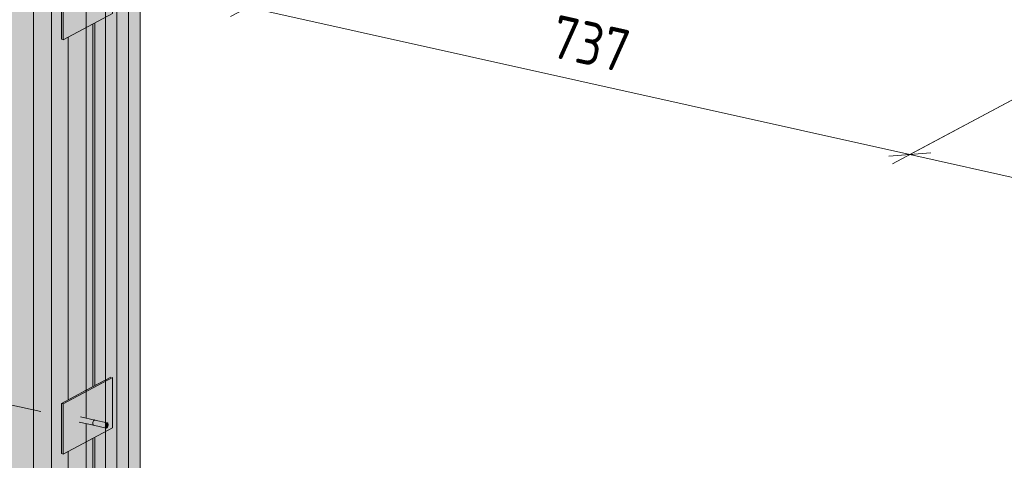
# Model space of a CAD drawing. Header units: millimetres. Extents: x -8351563 to -8343231, y 8501 to 6136062.
# Tile 29 of 42: x -8347214 to -8346293, y 2846489 to 2846901. Entities that reach past the tile are written whole.
import ezdxf

# ---------------------------------------------------------------- set-up
doc = ezdxf.new("R2010")
doc.units = ezdxf.units.MM
for name, color, linetype, lineweight in [('Каркас_Импост', 7, 'Continuous', 18), ('Монтажный зазор', 7, 'Continuous', 18), ('Обобщенные модели', 7, 'Continuous', 18), ('Оборудование', 7, 'Continuous', 18), ('Окна', 7, 'Continuous', 18), ('Остекление', 7, 'Continuous', 18), ('Размеры', 7, 'Continuous', 9), ('Размеры-20', 7, 'Continuous', 9), ('Части', 7, 'Continuous', 18)]:
    doc.layers.add(name, color=color, linetype=linetype, lineweight=lineweight)
doc.styles.add('GOST Common', font='GOST_Common.ttf', dxfattribs={"width": 0.9, "height": 40})
doc.dimstyles.new('ADSK_Основной_2_0', dxfattribs={"dimscale": 304.8, "dimtxt": 40.2286, "dimasz": 0.092782, "dimexe": 0.098425, "dimexo": 0.19685, "dimgap": 0.032808, "dimtad": 1, "dimdec": 0, "dimzin": 0, "dimdsep": 46, "dimtxsty": 'GOST Common', "dimblk1": 'OBLIQUE', "dimblk2": 'OBLIQUE', "dimsah": 1, "dimcen": 0.09, "dimdle": 0.098425, "dimazin": 0, "dimtfac": 1, "dimtdec": 4, "dimtix": 1, "dimtmove": 0, "dimatfit": 3, "dimfxl": 1, "dimtvp": 1, "dimtfill": 1, "dimtolj": 1, "dimtzin": 0, "dimarcsym": 2})

# ---------------------------------------------------------------- blocks, each defined once
blk = doc.blocks.new('okna_rehau_dvupolnoe - 2310х1800 _створка и глухое_-21120295-Схема крепления окна')
at = {"layer": 'Окна', "true_color": 0xbcbfc0, "transparency": 33554483}
h = blk.add_hatch(color=9, dxfattribs=at)
h.paths.add_polyline_path([(-4619014.7, 2845222.27), (-4619014.7, 2845241.05), (-4620911.87, 2845663.06), (-4620911.87, 2847315.39), (-4620569.19, 2847239.16), (-4620569.19, 2847257.94), (-4620928.67, 2847337.9), (-4620928.67, 2845648.02), (-4619021.82, 2845223.85)])
h.paths.add_polyline_path([(-4619014.7, 2846893.38), (-4619014.7, 2846912.15), (-4619469.05, 2847013.22), (-4619469.05, 2847007.83), (-4619472.82, 2847005.82), (-4619472.82, 2846995.28), (-4619021.82, 2846894.96)])
h.paths.add_polyline_path([(-4619509.08, 2847003.35), (-4619509.08, 2847022.12), (-4619999.11, 2847131.13), (-4619999.11, 2847125.73), (-4620002.88, 2847123.72), (-4620002.88, 2847113.19), (-4619567.21, 2847016.28)])
h.paths.add_polyline_path([(-4620039.14, 2847121.25), (-4620039.14, 2847140.03), (-4620529.16, 2847249.03), (-4620529.16, 2847243.64), (-4620532.94, 2847241.63), (-4620532.94, 2847231.09), (-4620112.6, 2847137.59)])
for points in [[(-4620911.87, 2845663.06), (-4620879.32, 2845680.42), (-4620879.32, 2845749.01), (-4620885.53, 2845750.55), (-4620885.9, 2845751.59), (-4620885.8, 2845753), (-4620885.33, 2845754.24), (-4620884.92, 2845754.8), (-4620884.22, 2845755.17), (-4620879.32, 2845754.24), (-4620879.32, 2846136.27), (-4620885.53, 2846137.81), (-4620885.9, 2846138.85), (-4620885.8, 2846140.27), (-4620885.33, 2846141.51), (-4620884.92, 2846142.06), (-4620884.22, 2846142.44), (-4620879.32, 2846141.51), (-4620879.32, 2846523.54), (-4620885.53, 2846525.08), (-4620885.9, 2846526.12), (-4620885.8, 2846527.53), (-4620885.33, 2846528.77), (-4620884.92, 2846529.33), (-4620884.22, 2846529.7), (-4620879.32, 2846528.77), (-4620879.32, 2846910.8), (-4620885.53, 2846912.34), (-4620885.9, 2846913.38), (-4620885.8, 2846914.8), (-4620885.33, 2846916.04), (-4620884.92, 2846916.59), (-4620884.22, 2846916.97), (-4620879.32, 2846916.04), (-4620879.32, 2847298.06), (-4620885.53, 2847299.61), (-4620885.88, 2847300.47), (-4620885.8, 2847302.06), (-4620885.33, 2847303.3), (-4620884.92, 2847303.86), (-4620884.22, 2847304.23), (-4620879.32, 2847303.3), (-4620879.32, 2847316.47), (-4620896.65, 2847320.33), (-4620896.65, 2847322.21), (-4620879.32, 2847331.45), (-4620879.32, 2847332.74), (-4620911.87, 2847315.39), (-4620911.87, 2845680.42)], [(-4620861.47, 2845708.18), (-4620828.92, 2845725.53), (-4620828.92, 2847265.2), (-4620861.47, 2847247.85), (-4620861.47, 2845718.08)]]:
    blk.add_hatch(color=9, dxfattribs=at).paths.add_polyline_path(points)
h = blk.add_hatch(color=9, dxfattribs=at)
h.paths.add_polyline_path([(-4619014.7, 2845241.05), (-4619014.7, 2845285.65), (-4619032.69, 2845289.87), (-4619034.05, 2845290.25), (-4619034.05, 2845305.58), (-4619032.69, 2845306.1), (-4619022.93, 2845303.93), (-4619022.93, 2845334.42), (-4619024.82, 2845334.94), (-4619024.82, 2845340.04), (-4619032.69, 2845341.79), (-4619032.69, 2845346.02), (-4619023.74, 2845350.79), (-4619014.7, 2845348.78), (-4619014.7, 2846008.54), (-4619032.69, 2846012.77), (-4619034.05, 2846013.14), (-4619034.05, 2846028.48), (-4619032.69, 2846029), (-4619022.93, 2846026.82), (-4619022.93, 2846057.31), (-4619024.82, 2846057.83), (-4619024.82, 2846062.94), (-4619032.69, 2846064.69), (-4619032.69, 2846068.91), (-4619023.74, 2846073.69), (-4619014.7, 2846071.68), (-4619014.7, 2846732.43), (-4619032.69, 2846736.65), (-4619034.05, 2846737.02), (-4619034.05, 2846752.36), (-4619032.69, 2846752.88), (-4619022.93, 2846750.71), (-4619022.93, 2846781.19), (-4619024.82, 2846781.71), (-4619024.82, 2846786.82), (-4619032.69, 2846788.57), (-4619032.69, 2846792.8), (-4619023.74, 2846797.57), (-4619014.7, 2846795.56), (-4619014.7, 2846893.38), (-4619472.82, 2846995.28), (-4619472.82, 2846984.81), (-4619473.8, 2846984.29), (-4619509.08, 2846992.13), (-4619509.08, 2847003.35), (-4620002.88, 2847113.19), (-4620002.88, 2847102.71), (-4620003.86, 2847102.19), (-4620039.14, 2847110.04), (-4620039.14, 2847121.25), (-4620532.94, 2847231.09), (-4620532.94, 2847220.62), (-4620533.91, 2847220.1), (-4620569.19, 2847227.94), (-4620569.19, 2847239.16), (-4620911.87, 2847315.39), (-4620911.87, 2845663.06), (-4619021.82, 2845242.63)])
h.paths.add_polyline_path([(-4619055.43, 2845306.44), (-4619933.25, 2845501.7), (-4619933.25, 2847041.37), (-4619055.43, 2846846.11), (-4619055.43, 2845692.55)])
h.paths.add_polyline_path([(-4619983.65, 2845512.91), (-4620861.47, 2845708.18), (-4620861.47, 2847247.85), (-4619983.65, 2847052.58), (-4619983.65, 2845692.55)])
at = {"layer": 'Каркас_Импост', "color": 253, "true_color": 0xaaaaaa}
for p, q in [((-4620911.87, 2845663.06), (-4620911.87, 2847315.39)), ((-4620861.47, 2847247.85), (-4620861.47, 2845708.18)), ((-4620828.92, 2845725.53), (-4620828.92, 2847240.6))]:
    blk.add_line(p, q, dxfattribs=at)
at = {"layer": 'Каркас_Импост', "color": 253, "true_color": 0xadaeae}
for p, q in [((-4620879.32, 2846910.8), (-4620879.32, 2846528.61)), ((-4620879.32, 2846523.54), (-4620879.32, 2846141.35))]:
    blk.add_line(p, q, dxfattribs=at)
at = {"layer": 'Монтажный зазор', "color": 253, "true_color": 0xaaaaaa}
for p, q in [((-4620928.67, 2847337.9), (-4620928.67, 2845648.02)), ((-4620911.87, 2845663.06), (-4620911.87, 2847315.39))]:
    blk.add_line(p, q, dxfattribs=at)
at = {"layer": 'Монтажный зазор', "color": 253, "true_color": 0xadaeae}
for p, q in [((-4620879.32, 2846910.8), (-4620879.32, 2846528.61)), ((-4620879.32, 2846523.54), (-4620879.32, 2846141.35))]:
    blk.add_line(p, q, dxfattribs=at)
at = {"layer": 'Монтажный зазор', "color": 253, "true_color": 0xb0b1b1}
for p, q in [((-4620896.12, 2846545.83), (-4620896.12, 2846884.89)), ((-4620896.12, 2846158.57), (-4620896.12, 2846497.62))]:
    blk.add_line(p, q, dxfattribs=at)
at = {"layer": 'Остекление', "color": 253, "true_color": 0xaaaaaa}
for p, q in [((-4620850.62, 2847245.43), (-4620850.62, 2845713.96)), ((-4620839.77, 2845719.75), (-4620839.77, 2847243.02))]:
    blk.add_line(p, q, dxfattribs=at)
blk = doc.blocks.new('HILTI_s_СПК_Пластина крепежная - HILTI_s_СПК_Пластина крепежная-V89-Схема крепления окна')
at = {"layer": 'Обобщенные модели', "true_color": 0xff0080}
h = blk.add_hatch(color=230, dxfattribs=at)
h.paths.add_polyline_path([(-4620900.85, 2846882.36), (-4620854.73, 2846907.02), (-4620854.73, 2846953.9), (-4620900.85, 2846929.31), (-4620900.85, 2846892.48)])
h.paths.add_polyline_path([(-4620860.56, 2846906.64), (-4620865.78, 2846907.79), (-4620885.53, 2846912.34), (-4620885.9, 2846913.38), (-4620885.8, 2846914.8), (-4620885.33, 2846916.04), (-4620884.92, 2846916.59), (-4620884.22, 2846916.97), (-4620859.2, 2846911.17), (-4620858.89, 2846910.24), (-4620858.99, 2846908.77), (-4620859.37, 2846907.73), (-4620859.98, 2846906.92), (-4620860.37, 2846906.7)])
for points in [[(-4620879.32, 2846940.79), (-4620854.74, 2846953.97), (-4620856.41, 2846954.27), (-4620879.32, 2846942.06), (-4620879.32, 2846941.44)], [(-4620900.85, 2846929.31), (-4620879.32, 2846940.79), (-4620879.32, 2846942.06), (-4620902.53, 2846929.68)], [(-4620900.85, 2846882.36), (-4620900.85, 2846929.31), (-4620902.53, 2846929.68), (-4620902.53, 2846882.74)]]:
    blk.add_hatch(color=230, dxfattribs=at).paths.add_polyline_path(points)
at = {"layer": 'Обобщенные модели', "color": 250, "true_color": 0x252626}
for p, q in [((-4620900.85, 2846929.31), (-4620854.73, 2846953.9)), ((-4620856.41, 2846954.27), (-4620879.32, 2846942.06)), ((-4620854.73, 2846906.95), (-4620854.73, 2846953.9)), ((-4620900.85, 2846882.36), (-4620900.85, 2846929.31)), ((-4620854.73, 2846906.95), (-4620900.85, 2846882.36))]:
    blk.add_line(p, q, dxfattribs=at)
at = {"layer": 'Обобщенные модели', "color": 250, "true_color": 0x434444}
for p, q in [((-4620879.32, 2846942.06), (-4620902.53, 2846929.68)), ((-4620902.53, 2846929.68), (-4620900.85, 2846929.31)), ((-4620902.53, 2846882.74), (-4620902.53, 2846929.68)), ((-4620900.85, 2846882.36), (-4620902.53, 2846882.74))]:
    blk.add_line(p, q, dxfattribs=at)
blk = doc.blocks.new('Саморез HW5-R - 5_5х32-V90-Схема крепления окна')
at = {"layer": 'Оборудование', "true_color": 0xff0080}
for points in [[(-4620872.65, 2846522.05), (-4620873.15, 2846522.65), (-4620873.33, 2846523.72), (-4620873.15, 2846524.99), (-4620872.65, 2846526.12), (-4620871.97, 2846526.79), (-4620884.57, 2846529.6), (-4620885.25, 2846528.92), (-4620885.75, 2846527.8), (-4620885.89, 2846526.01), (-4620885.75, 2846525.45), (-4620885.25, 2846524.85), (-4620872.93, 2846522.11)], [(-4620871.97, 2846526.79), (-4620871.62, 2846526.9), (-4620876.15, 2846527.72)], [(-4620860.89, 2846519.44), (-4620861.39, 2846520.03), (-4620861.57, 2846521.11), (-4620861.39, 2846522.38), (-4620860.89, 2846523.5), (-4620860.21, 2846524.18), (-4620871.97, 2846526.79), (-4620872.65, 2846526.12), (-4620873.15, 2846524.99), (-4620873.33, 2846523.72), (-4620873.15, 2846522.65), (-4620872.65, 2846522.05), (-4620861.47, 2846519.57)], [(-4620860.56, 2846519.38), (-4620860.21, 2846519.48), (-4620859.37, 2846521.64), (-4620860.21, 2846524.18), (-4620860.89, 2846523.5), (-4620861.47, 2846521.98), (-4620861.57, 2846521.11), (-4620861.39, 2846520.03), (-4620860.89, 2846519.44)], [(-4620860.21, 2846524.18), (-4620859.86, 2846524.28), (-4620861.47, 2846524.46)], [(-4620860.21, 2846519.48), (-4620859.53, 2846520.16), (-4620859.04, 2846521.28), (-4620858.86, 2846522.55), (-4620859.04, 2846523.63), (-4620859.53, 2846524.22), (-4620860.21, 2846524.18), (-4620859.37, 2846521.64)]]:
    blk.add_hatch(color=230, dxfattribs=at).paths.add_polyline_path(points)
at = {"layer": 'Оборудование', "color": 250, "true_color": 0x252626}
for p, q in [((-4620885.9, 2846524.98), (-4620872.52, 2846522.01)), ((-4620871.43, 2846526.89), (-4620884.81, 2846529.86)), ((-4620859.67, 2846524.27), (-4620871.43, 2846526.89)), ((-4620872.52, 2846522.01), (-4620860.76, 2846519.39))]:
    blk.add_line(p, q, dxfattribs=at)
for points in [[(-4620872.52, 2846522.01, 0), (-4620872.65, 2846522.05, 0), (-4620872.93, 2846522.28, 0), (-4620873.15, 2846522.65, 0), (-4620873.28, 2846523.14, 0), (-4620873.33, 2846523.72, 0), (-4620873.28, 2846524.36, 0), (-4620873.15, 2846524.99, 0), (-4620872.93, 2846525.59, 0), (-4620872.65, 2846526.12, 0), (-4620872.32, 2846526.53, 0), (-4620871.97, 2846526.79, 0)], [(-4620871.97, 2846526.79, 0), (-4620872.32, 2846526.53, 0), (-4620872.65, 2846526.12, 0), (-4620872.93, 2846525.59, 0), (-4620873.15, 2846524.99, 0), (-4620873.28, 2846524.36, 0), (-4620873.33, 2846523.72, 0), (-4620873.28, 2846523.14, 0), (-4620873.15, 2846522.65, 0), (-4620872.93, 2846522.28, 0), (-4620872.65, 2846522.05, 0), (-4620872.52, 2846522.01, 0)], [(-4620871.97, 2846526.79, 0), (-4620871.62, 2846526.9, 0), (-4620871.29, 2846526.84, 0)], [(-4620871.29, 2846526.84, 0), (-4620871.62, 2846526.9, 0), (-4620871.97, 2846526.79, 0)], [(-4620861.52, 2846520.52, 0), (-4620861.57, 2846521.11, 0), (-4620861.52, 2846521.74, 0), (-4620861.39, 2846522.38, 0), (-4620861.17, 2846522.98, 0), (-4620860.89, 2846523.5, 0), (-4620860.56, 2846523.91, 0), (-4620860.21, 2846524.18, 0)], [(-4620860.21, 2846524.18, 0), (-4620859.86, 2846524.28, 0), (-4620859.53, 2846524.22, 0), (-4620859.25, 2846524, 0), (-4620859.04, 2846523.63, 0), (-4620858.9, 2846523.14, 0), (-4620858.86, 2846522.55, 0), (-4620858.9, 2846521.92, 0), (-4620859.04, 2846521.28, 0), (-4620859.25, 2846520.68, 0), (-4620859.53, 2846520.16, 0), (-4620859.86, 2846519.75, 0), (-4620860.21, 2846519.48, 0)], [(-4620860.21, 2846519.48, 0), (-4620860.56, 2846519.38, 0), (-4620860.89, 2846519.44, 0), (-4620861.17, 2846519.66, 0), (-4620861.39, 2846520.03, 0), (-4620861.48, 2846520.32, 0)]]:
    blk.add_polyline3d(points, dxfattribs=at)
blk = doc.blocks.new('HILTI_s_СПК_Профиль 97х157 - Профиль для окна на выносе-21151142-Схема крепления окна')
at = {"layer": 'Обобщенные модели', "true_color": 0xff0080}
h = blk.add_hatch(color=230, dxfattribs=at)
h.paths.add_polyline_path([(-4620905.94, 2845509.93), (-4620873.69, 2845527.12), (-4620873.69, 2845566.37), (-4620914.94, 2845575.54), (-4620914.94, 2845611.19), (-4620925.98, 2845605.3), (-4620928.5, 2845605.86), (-4620928.67, 2847337.9), (-4620896.12, 2847355.26), (-4620873.69, 2847350.27), (-4620873.69, 2847411.15), (-4620954.52, 2847429.13), (-4620954.52, 2845520.74), (-4620913.85, 2845511.69)])
h.paths.add_polyline_path([(-4620873.69, 2847474.29), (-4620873.69, 2847648.86), (-4620954.52, 2847605.76), (-4620954.52, 2847492.26), (-4620876.15, 2847474.83)])
h = blk.add_hatch(color=230, dxfattribs=at)
h.paths.add_polyline_path([(-4620928.5, 2845647.98), (-4620928.5, 2845657.5), (-4620913.74, 2845665.37), (-4620913.74, 2845688.84), (-4620911.87, 2845689.84), (-4620911.87, 2847315.39), (-4620879.32, 2847332.74), (-4620877.6, 2847332.36), (-4620873.69, 2847334.45), (-4620873.69, 2847350.27), (-4620896.12, 2847355.26), (-4620928.67, 2847337.9), (-4620928.67, 2845648.02)])
h.paths.add_polyline_path([(-4620875.12, 2845679.48), (-4620873.69, 2845680.42), (-4620873.69, 2845735.05), (-4620879.32, 2845732.05), (-4620879.32, 2845680.42), (-4620876.15, 2845679.71)])
h.paths.add_polyline_path([(-4620879.32, 2845780.26), (-4620873.69, 2845783.26), (-4620873.69, 2846122.32), (-4620879.32, 2846119.32), (-4620879.32, 2845792.1)])
h.paths.add_polyline_path([(-4620879.32, 2846167.53), (-4620873.69, 2846170.53), (-4620873.79, 2846509.53), (-4620879.32, 2846506.58), (-4620879.32, 2846179.37)])
h.paths.add_polyline_path([(-4620879.32, 2846554.79), (-4620873.69, 2846557.79), (-4620873.69, 2846896.84), (-4620879.32, 2846893.85), (-4620879.32, 2846560.59)])
h.paths.add_polyline_path([(-4620879.32, 2846942.06), (-4620873.69, 2846945.06), (-4620873.69, 2847284.11), (-4620879.32, 2847281.11), (-4620879.32, 2846953.9)])
h = blk.add_hatch(color=230, dxfattribs=at)
h.paths.add_polyline_path([(-4620873.69, 2845680.24), (-4620873.06, 2845680.58), (-4620873.29, 2845735.26), (-4620873.69, 2845735.05), (-4620873.69, 2845680.35)])
h.paths.add_polyline_path([(-4620873.69, 2845783.26), (-4620873.06, 2845783.6), (-4620873.25, 2846122.55), (-4620873.69, 2846122.32), (-4620873.69, 2845792.1)])
h.paths.add_polyline_path([(-4620873.69, 2846170.53), (-4620873.06, 2846170.86), (-4620873.25, 2846509.82), (-4620873.69, 2846509.53), (-4620873.69, 2846177.63)])
h.paths.add_polyline_path([(-4620873.69, 2846557.79), (-4620873.06, 2846558.13), (-4620873.25, 2846897.08), (-4620873.69, 2846896.84), (-4620873.69, 2846560.59)])
h.paths.add_polyline_path([(-4620873.69, 2846945.06), (-4620873.06, 2846945.39), (-4620873.25, 2847284.35), (-4620873.69, 2847284.11), (-4620873.69, 2846953.9)])
h.paths.add_polyline_path([(-4620873.69, 2847334.45), (-4620873.06, 2847334.78), (-4620873.25, 2847350.17), (-4620873.69, 2847350.27), (-4620873.69, 2847341.16)])
h = blk.add_hatch(color=230, dxfattribs=at)
h.paths.add_polyline_path([(-4620877.06, 2845678.45), (-4620875.12, 2845679.48), (-4620879.32, 2845680.42), (-4620879.32, 2845732.05), (-4620900.85, 2845720.57), (-4620902.53, 2845720.94), (-4620902.53, 2845767.89), (-4620879.32, 2845780.26), (-4620879.32, 2846119.32), (-4620900.85, 2846107.83), (-4620902.53, 2846108.21), (-4620902.53, 2846155.15), (-4620879.32, 2846167.53), (-4620879.32, 2846506.58), (-4620900.85, 2846495.1), (-4620902.53, 2846495.47), (-4620902.53, 2846542.41), (-4620879.32, 2846554.79), (-4620879.32, 2846893.85), (-4620900.85, 2846882.36), (-4620902.53, 2846882.74), (-4620902.53, 2846929.68), (-4620879.32, 2846942.06), (-4620879.32, 2847281.11), (-4620900.85, 2847269.63), (-4620902.53, 2847270), (-4620902.53, 2847313.31), (-4620911.87, 2847315.39), (-4620911.87, 2845689.84), (-4620889, 2845702.03), (-4620886.48, 2845701.47), (-4620886.48, 2845679.9), (-4620885.64, 2845680.35), (-4620879.32, 2845678.95)])
h.paths.add_polyline_path([(-4620879.32, 2847331.45), (-4620877.6, 2847332.36), (-4620879.32, 2847332.74)])
at = {"layer": 'Обобщенные модели', "color": 250, "true_color": 0x252626}
for p, q in [((-4620873.06, 2846558.13), (-4620873.06, 2846897.18)), ((-4620873.06, 2846170.87), (-4620873.06, 2846509.92))]:
    blk.add_line(p, q, dxfattribs=at)
blk = doc.blocks.new('DIMBLOCK11-Схема крепления окна')
at = {"layer": 'Размеры-20'}
for p, q in [((-8345921.49, 2847020.21), (-8346397.53, 2846766.37)), ((-8346381.25, 2846775.05), (-8345921.49, 2847020.21)), ((-8345302.67, 2846882.56), (-8345778.71, 2846628.72)), ((-8345762.43, 2846637.4), (-8345302.67, 2846882.56)), ((-8345737.23, 2846631.79), (-8346381.25, 2846775.05))]:
    blk.add_line(p, q, dxfattribs=at)
at = {"layer": 'Размеры-20', "lineweight": 18}
for p, q in [((-8346381.25, 2846775.05), (-8346400.8, 2846773.6)), ((-8346381.25, 2846775.05), (-8346361.7, 2846776.5)), ((-8345762.43, 2846637.4), (-8345781.98, 2846635.95)), ((-8345762.43, 2846637.4), (-8345742.88, 2846638.85))]:
    blk.add_line(p, q, dxfattribs=at)
at = {"layer": 'Размеры-20', "color": 0, "insert": (-8346092.01, 2846768.36), "char_height": 40, "width": 90.8212, "attachment_point": 1, "rotation": 347.45948, "line_spacing_factor": 1.022761, "style": 'GOST Common', "bg_fill": 3, "box_fill_scale": 1.25, "bg_fill_color": 256, "bg_fill_true_color": 13158600, "bg_fill_transparency": 0}
blk.add_mtext('737', dxfattribs=at)
blk = doc.blocks.new('_Oblique')
at = {"color": 0, "linetype": 'ByBlock', "lineweight": -2}
blk.add_line((-0.5, -0.5), (0.5, 0.5), dxfattribs=at)
blk = doc.blocks.new('DIMBLOCK12-Схема крепления окна')
at = {"layer": 'Размеры-20'}
for p, q in [((-8346540.31, 2847157.86), (-8347016.35, 2846904.02)), ((-8347000.07, 2846912.7), (-8346540.31, 2847157.86)), ((-8345921.49, 2847020.21), (-8346397.53, 2846766.37)), ((-8346381.25, 2846775.05), (-8345921.49, 2847020.21)), ((-8346381.25, 2846775.05), (-8347000.07, 2846912.7))]:
    blk.add_line(p, q, dxfattribs=at)
at = {"layer": 'Размеры-20', "lineweight": 18}
for p, q in [((-8347000.07, 2846912.7), (-8347019.62, 2846911.25)), ((-8347000.07, 2846912.7), (-8346980.52, 2846914.15)), ((-8346381.25, 2846775.05), (-8346400.8, 2846773.6)), ((-8346381.25, 2846775.05), (-8346361.7, 2846776.5))]:
    blk.add_line(p, q, dxfattribs=at)
at = {"layer": 'Размеры-20', "color": 0, "insert": (-8346710.82, 2846906.01), "char_height": 40, "width": 90.8212, "attachment_point": 1, "rotation": 347.45948, "line_spacing_factor": 1.022761, "style": 'GOST Common', "bg_fill": 3, "box_fill_scale": 1.25, "bg_fill_color": 256, "bg_fill_true_color": 13158600, "bg_fill_transparency": 0}
blk.add_mtext('737', dxfattribs=at)
blk = doc.blocks.new('DIMBLOCK15-Схема крепления окна')
at = {"layer": 'Размеры-20', "lineweight": 18}
for p, q in [((-8347814.86, 2847060.11), (-8347826.74, 2847076.02)), ((-8347814.86, 2847060.11), (-8347802.98, 2847044.19)), ((-8347814.86, 2846672.84), (-8347826.74, 2846688.76)), ((-8347814.86, 2846672.84), (-8347802.98, 2846656.93))]:
    blk.add_line(p, q, dxfattribs=at)
at = {"layer": 'Размеры-20'}
for p, q in [((-8347193.77, 2846921.95), (-8347840.06, 2847065.71)), ((-8347814.86, 2847060.11), (-8347814.86, 2846672.84)), ((-8347814.86, 2847060.11), (-8347193.77, 2846921.95)), ((-8347193.77, 2846534.69), (-8347840.06, 2846678.45)), ((-8347814.86, 2846672.84), (-8347193.77, 2846534.69))]:
    blk.add_line(p, q, dxfattribs=at)
at = {"layer": 'Размеры-20', "color": 0, "insert": (-8347875.54, 2846832.55), "char_height": 40, "width": 85.9119, "attachment_point": 1, "rotation": 90, "line_spacing_factor": 1.022761, "style": 'GOST Common', "bg_fill": 3, "box_fill_scale": 1.25, "bg_fill_color": 256, "bg_fill_true_color": 13158600, "bg_fill_transparency": 0}
blk.add_mtext('413', dxfattribs=at)
blk = doc.blocks.new('DIMBLOCK16-Схема крепления окна')
at = {"layer": 'Размеры-20', "lineweight": 18}
for p, q in [((-8347814.86, 2846672.84), (-8347826.74, 2846688.76)), ((-8347814.86, 2846672.84), (-8347802.98, 2846656.93)), ((-8347814.86, 2846285.58), (-8347826.74, 2846301.5)), ((-8347814.86, 2846285.58), (-8347802.98, 2846269.66))]:
    blk.add_line(p, q, dxfattribs=at)
at = {"layer": 'Размеры-20'}
for p, q in [((-8347193.77, 2846534.69), (-8347840.06, 2846678.45)), ((-8347814.86, 2846672.84), (-8347814.86, 2846285.58)), ((-8347814.86, 2846672.84), (-8347193.77, 2846534.69)), ((-8347193.77, 2846147.42), (-8347840.06, 2846291.18)), ((-8347814.86, 2846285.58), (-8347193.77, 2846147.42))]:
    blk.add_line(p, q, dxfattribs=at)
at = {"layer": 'Размеры-20', "color": 0, "insert": (-8347875.54, 2846445.28), "char_height": 40, "width": 85.9119, "attachment_point": 1, "rotation": 90, "line_spacing_factor": 1.022761, "style": 'GOST Common', "bg_fill": 3, "box_fill_scale": 1.25, "bg_fill_color": 256, "bg_fill_true_color": 13158600, "bg_fill_transparency": 0}
blk.add_mtext('413', dxfattribs=at)

msp = doc.modelspace()

# ---------------------------------------------------------------- linework, layer by layer
at = {"layer": 'Части', "color": 253, "true_color": 0xadaeae}
for p, q in [((-8347143.2, 2846559.08), (-8347143.2, 2846898.14)), ((-8347143.2, 2846171.82), (-8347143.2, 2846510.87))]:
    msp.add_line(p, q, dxfattribs=at)

# ---------------------------------------------------------------- block references
at = {"layer": 'Монтажный зазор', "color": 253, "true_color": 0xadaeae}
msp.add_blockref('okna_rehau_dvupolnoe - 2310х1800 _створка и глухое_-21120295-Схема крепления окна', (-3726271.93, 0), dxfattribs=at)
at = {"layer": 'Обобщенные модели'}
msp.add_blockref('HILTI_s_СПК_Профиль 97х157 - Профиль для окна на выносе-21151142-Схема крепления окна', (-3726271.93, 0), dxfattribs=at)
at = {"layer": 'Обобщенные модели', "color": 250, "true_color": 0x252626}
for p in [(-3726271.93, 0), (-3726271.93, -387.26)]:
    msp.add_blockref('HILTI_s_СПК_Пластина крепежная - HILTI_s_СПК_Пластина крепежная-V89-Схема крепления окна', p, dxfattribs=at)
at = {"layer": 'Оборудование'}
msp.add_blockref('Саморез HW5-R - 5_5х32-V90-Схема крепления окна', (-3726271.93, 0), dxfattribs=at)

# ---------------------------------------------------------------- next in the draw order: dimensions: what is measured, and where the dimension line sits
at = {"layer": 'Размеры'}
for base, p1, p2, angle, override, picture, middle in [((-8347814.86, 2846523.48), (-8347143.37, 2846910.74), (-8347143.37, 2846523.48), 270, {"dimpost": '<>', "dimfxl": 387.264552}, 'DIMBLOCK15-Схема крепления окна', (-8347844.86, 2846717.11)), ((-8345967.79, 2846683.08), (-8345270.12, 2846899.92), (-8345888.94, 2847037.57), 347.45948, {"dimpost": '<>', "dimfxl": 633.943408}, 'DIMBLOCK11-Схема крепления окна', (-8345651.86, 2846643.54))]:
    dim = msp.add_linear_dim(base=base, p1=p1, p2=p2, angle=angle, dimstyle='ADSK_Основной_2_0', override=override, dxfattribs=at)
    dim.commit()
    dim.dimension.update_dxf_attribs({"geometry": picture, "text_midpoint": middle})

# ---------------------------------------------------------------- next in the draw order: dimensions: what is measured, and where the dimension line sits
for base, p1, p2, angle, override, picture, middle in [((-8346586.61, 2846820.73), (-8345888.94, 2847037.57), (-8346507.76, 2847175.22), 347.45948, {"dimpost": '<>', "dimfxl": 633.943408}, 'DIMBLOCK12-Схема крепления окна', (-8346270.68, 2846781.19)), ((-8347814.86, 2846136.21), (-8347143.37, 2846523.48), (-8347143.37, 2846136.21), 270, {"dimpost": '<>', "dimfxl": 387.264552}, 'DIMBLOCK16-Схема крепления окна', (-8347844.86, 2846329.84))]:
    dim = msp.add_linear_dim(base=base, p1=p1, p2=p2, angle=angle, dimstyle='ADSK_Основной_2_0', override=override, dxfattribs=at)
    dim.commit()
    dim.dimension.update_dxf_attribs({"geometry": picture, "text_midpoint": middle})

doc.saveas('drawing.dxf')
